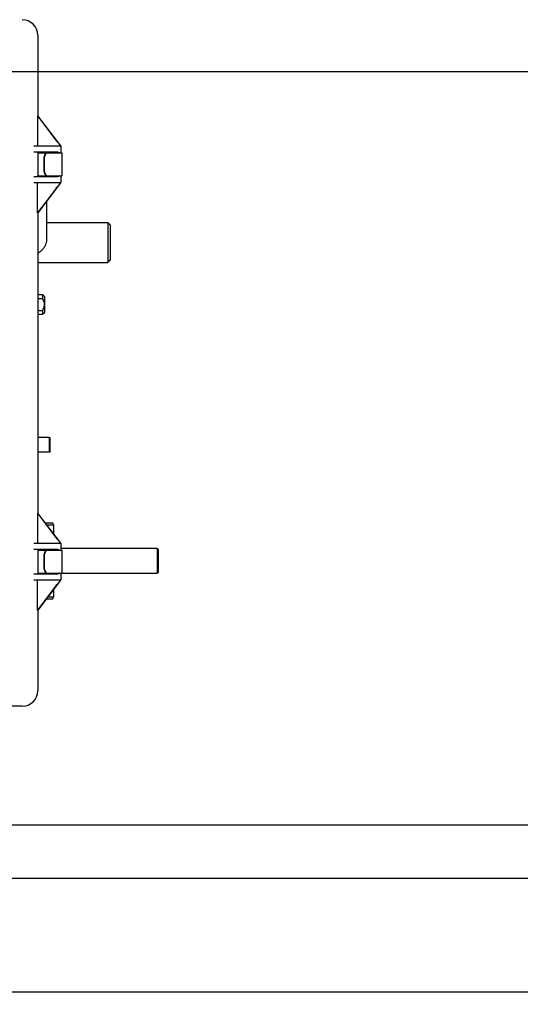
# Model space of a CAD drawing. Header units: inches. Extents: x 169.6 to 213.8, y 195 to 266.5.
# Tile 7 of 50: x 177.2 to 177.8, y 204.3 to 205.5. Entities that reach past the tile are written whole.
import ezdxf

# ---------------------------------------------------------------- set-up
doc = ezdxf.new("R2010")
doc.units = ezdxf.units.IN
doc.header["$LTSCALE"] = 0.25
doc.header["$MEASUREMENT"] = 0
doc.layers.add('ANNOTATIONS', color=1, linetype='Continuous')
doc.layers.add('RHX LH F.O.H.', color=7, linetype='Continuous')
doc.styles.add('ARIAL', font='arial.ttf', dxfattribs={"height": 0.09375})
doc.dimstyles.new('STANDARD$0', dxfattribs={"dimtxt": 0.09375, "dimasz": 0.09375, "dimexe": 0.03125, "dimexo": 0.046875, "dimgap": 0.09, "dimtad": 0, "dimtih": 1, "dimtoh": 1, "dimdec": 4, "dimzin": 0, "dimdsep": 46, "dimtxsty": 'ARIAL', "dimcen": 0.09, "dimadec": 0, "dimazin": 0, "dimtfac": 1, "dimtdec": 4, "dimtofl": 0, "dimtmove": 0, "dimatfit": 1, "dimfxl": 1, "dimtolj": 1, "dimtzin": 0, "dimarcsym": 0})

# ---------------------------------------------------------------- blocks, each defined once
blk = doc.blocks.new('*D20')
at = {"layer": 'ANNOTATIONS', "color": 0, "lineweight": -2, "transparency": 16777216}
for p, q in [((176.5724, 204.837), (176.5724, 203.2433)), ((177.0248, 203.8411), (177.0248, 203.2433)), ((176.4787, 203.2746), (176.3591, 203.2746)), ((177.1186, 203.2746), (177.2123, 203.2746))]:
    blk.add_line(p, q, dxfattribs=at)
at = {"layer": 'ANNOTATIONS', "color": 0, "transparency": 16777216}
for points in [[(176.4787, 203.2902), (176.4787, 203.259), (176.5724, 203.2746)], [(177.1186, 203.2902), (177.1186, 203.259), (177.0248, 203.2746)]]:
    blk.add_solid(points, dxfattribs=at)
at = {"layer": 'defpoints', "color": 0, "transparency": 16777216}
for p in [(176.5724, 204.8838), (177.0248, 203.888), (176.5724, 203.2746)]:
    blk.add_point(p, dxfattribs=at)
at = {"layer": 'ANNOTATIONS', "color": 0, "transparency": 16777216, "insert": (176.106, 203.2746), "char_height": 0.09375, "attachment_point": 5, "style": 'ARIAL'}
blk.add_mtext('\\A1;5 1/2"', dxfattribs=at)

msp = doc.modelspace()

# ---------------------------------------------------------------- linework, layer by layer
at = {"layer": 'RHX LH F.O.H.', "linetype": 'Continuous'}
for p, q in [((177.2076, 205.45458), (177.2076, 205.35439)), ((176.60477, 205.40979), (182.44491, 205.40979)), ((177.20732, 205.35458), (177.20732, 205.31708)), ((177.20732, 205.35458), (177.20757, 205.35458)), ((177.20732, 205.35458), (177.23576, 205.31752)), ((177.23039, 205.32469), (177.20749, 205.35453)), ((177.20749, 205.35453), (177.20757, 205.35453)), ((177.20757, 205.35453), (177.20754, 205.35458)), ((177.20757, 205.35458), (177.20757, 205.35453)), ((177.23042, 205.32466), (177.23039, 205.32469)), ((177.23039, 205.32469), (177.23042, 205.32469)), ((177.23042, 205.32469), (177.23042, 205.32466)), ((177.23204, 205.32259), (177.23042, 205.32469)), ((177.23042, 205.32466), (177.23204, 205.32254)), ((177.23204, 205.32254), (177.23204, 205.32259)), ((177.2361, 205.31708), (177.20271, 205.31708)), ((177.23258, 205.30963), (177.20271, 205.30993)), ((177.20737, 205.30982), (177.2076, 205.30971)), ((177.23576, 205.31752), (177.23576, 205.31708)), ((177.2361, 205.31708), (177.2361, 205.30895)), ((177.2076, 205.30971), (177.2217, 205.30958)), ((177.2076, 205.30971), (177.2076, 205.27944)), ((177.2076, 205.30895), (177.23735, 205.30895)), ((177.21554, 205.2852), (177.21554, 205.30395)), ((177.21604, 205.2852), (177.21604, 205.30395)), ((177.2217, 205.30958), (177.223, 205.30958)), ((177.20271, 205.27922), (177.23258, 205.27952)), ((177.2076, 205.27944), (177.20737, 205.27933)), ((177.2076, 205.2802), (177.23735, 205.2802)), ((177.2217, 205.27958), (177.2076, 205.27944)), ((177.223, 205.27958), (177.2217, 205.27958)), ((177.2361, 205.2802), (177.2361, 205.27208)), ((177.20271, 205.27208), (177.2361, 205.27208)), ((177.20736, 205.23458), (177.20736, 205.27208)), ((177.23578, 205.27166), (177.20763, 205.23458)), ((177.20777, 205.23458), (177.23042, 205.26441)), ((177.23042, 205.26441), (177.23206, 205.26658)), ((177.23578, 205.27166), (177.23578, 205.27208)), ((177.20736, 205.23458), (177.20777, 205.23458)), ((177.2076, 205.23458), (177.2076, 204.86189)), ((177.29459, 205.22229), (177.29459, 205.17308)), ((177.29759, 205.1762), (177.29759, 205.21929)), ((177.2076, 205.17308), (177.29459, 205.17308)), ((177.2076, 205.12835), (177.21343, 205.12835)), ((177.21343, 205.13327), (177.21343, 205.12835)), ((177.21643, 205.11132), (177.21643, 205.13027)), ((177.2076, 205.11323), (177.21343, 205.11323)), ((177.21343, 205.11323), (177.21343, 205.10832)), ((177.22159, 204.95634), (177.22159, 204.93759)), ((177.22309, 204.93845), (177.22309, 204.95547)), ((177.20732, 204.86208), (177.20732, 204.82458)), ((177.20732, 204.86208), (177.20757, 204.86208)), ((177.20732, 204.86208), (177.23576, 204.82502)), ((177.23039, 204.83219), (177.20749, 204.86203)), ((177.20749, 204.86203), (177.20757, 204.86203)), ((177.20757, 204.86203), (177.20754, 204.86208)), ((177.20757, 204.86208), (177.20757, 204.86203)), ((177.22638, 204.84992), (177.21679, 204.84992)), ((177.21832, 204.84792), (177.22694, 204.84792)), ((177.22694, 204.84792), (177.22694, 204.83669)), ((177.2361, 204.82458), (177.20271, 204.82458)), ((177.23042, 204.83216), (177.23039, 204.83219)), ((177.23039, 204.83219), (177.23042, 204.83219)), ((177.23042, 204.83219), (177.23042, 204.83216)), ((177.23204, 204.83009), (177.23042, 204.83219)), ((177.23042, 204.83216), (177.23204, 204.83004)), ((177.23204, 204.83004), (177.23204, 204.83009)), ((177.23576, 204.82502), (177.23576, 204.82458)), ((177.2361, 204.82458), (177.2361, 204.81645)), ((177.23258, 204.81713), (177.20271, 204.81743)), ((177.20737, 204.81732), (177.2076, 204.81721)), ((177.2076, 204.81721), (177.2217, 204.81708)), ((177.2076, 204.81721), (177.2076, 204.78694)), ((177.2076, 204.81645), (177.23735, 204.81645)), ((177.21554, 204.7927), (177.21554, 204.81145)), ((177.21604, 204.7927), (177.21604, 204.81145)), ((177.2217, 204.81708), (177.223, 204.81708)), ((177.35555, 204.81864), (177.35555, 204.78744)), ((177.35705, 204.78894), (177.35705, 204.81714)), ((177.20271, 204.78672), (177.23258, 204.78702)), ((177.2076, 204.78694), (177.20737, 204.78683)), ((177.2076, 204.7877), (177.23735, 204.7877)), ((177.2217, 204.78708), (177.2076, 204.78694)), ((177.223, 204.78708), (177.2217, 204.78708)), ((177.2361, 204.7877), (177.2361, 204.77958)), ((177.20271, 204.77958), (177.2361, 204.77958)), ((177.20736, 204.74208), (177.20736, 204.77958)), ((177.23578, 204.77916), (177.20763, 204.74208)), ((177.23042, 204.77191), (177.23206, 204.77408)), ((177.23578, 204.77916), (177.23578, 204.77958)), ((177.20777, 204.74208), (177.23042, 204.77191)), ((177.22694, 204.76733), (177.22694, 204.75817)), ((177.21846, 204.75617), (177.22638, 204.75617)), ((177.22694, 204.75817), (177.21998, 204.75817)), ((177.20736, 204.74208), (177.20777, 204.74208)), ((177.2076, 204.74208), (177.2076, 204.64208)), ((177.1883, 204.62278), (176.79455, 204.62278)), ((182.21234, 204.4756), (176.83734, 204.4756)), ((176.83734, 204.40979), (182.21234, 204.40979))]:
    msp.add_line(p, q, dxfattribs=at)
at = {"layer": 'RHX LH F.O.H.', "color": 7}
msp.add_line((177.02484, 204.26901), (182.02484, 204.26901), dxfattribs=at)
at = {"layer": 'RHX LH F.O.H.', "linetype": 'Continuous'}
for centre, radius, start, end in [((177.1883, 205.45458), 0.0193, 0, 90), ((177.22023, 205.30426), 0.0047, 94.40201, 183.81129), ((177.22073, 205.30426), 0.0047, 94.40176, 183.81116), ((177.22023, 205.28489), 0.0047, 176.18909, 265.59728), ((177.22073, 205.28489), 0.0047, 176.18922, 265.59754), ((177.22023, 204.81176), 0.0047, 94.40219, 183.81127), ((177.22073, 204.81176), 0.0047, 94.40194, 183.81114), ((177.22023, 204.79239), 0.0047, 176.18897, 265.59756), ((177.22073, 204.79239), 0.0047, 176.1891, 265.59782), ((177.1883, 204.64208), 0.0193, 270, 0)]:
    msp.add_arc(centre, radius, start, end, dxfattribs=at)
at = {"layer": 'RHX LH F.O.H.', "linetype": 'Continuous', "extrusion": (0, 0, -1)}
for centre, major_axis, ratio, start_param, end_param in [((177.2301, 205.32499), (-0.00625, 0.00831), 0.0083845, 1.8694572, 2.6924908), ((177.18863, 205.30982), (-0.01875, 0), 0.0087269, 2.4202681, 3.1241394), ((177.2301, 205.30958), (-0.0071, 0), 0.0087269, 0.0010447, 1.9273834), ((177.18863, 205.27933), (-0.01875, 0), 0.0087269, 3.1590459, 3.8629173), ((177.2301, 205.27958), (-0.0071, 0), 0.0087269, 4.3558019, 6.2821406), ((177.2301, 205.26154), (-0.00587, -0.00485), 0.4410024, 1.9674864, 2.2394488), ((177.2301, 205.26408), (0.00625, 0.0084), 0.0083594, 0.4394951, 1.2625288), ((177.2301, 204.83249), (-0.00625, 0.00831), 0.0083845, 1.8694572, 2.6924908), ((177.18863, 204.81732), (-0.01875, 0), 0.0087269, 2.4202681, 3.1241394), ((177.2301, 204.81708), (-0.0071, 0), 0.0087269, 0.0010447, 1.9273834), ((177.18863, 204.78683), (-0.01875, 0), 0.0087269, 3.1590459, 3.8629173), ((177.2301, 204.76904), (-0.00587, -0.00485), 0.4410024, 1.9712783, 2.2394488), ((177.2301, 204.77158), (0.00625, 0.0084), 0.0083594, 0.4394951, 1.2625288)]:
    msp.add_ellipse(centre, major_axis=major_axis, ratio=ratio, start_param=start_param, end_param=end_param, dxfattribs=at)
at = {"layer": 'RHX LH F.O.H.', "linetype": 'Continuous'}
for points in [[(177.21047, 205.30969), (177.21132, 205.30895)], [(177.23735, 205.30895), (177.23735, 205.2802)], [(177.2184, 205.2802), (177.2184, 205.27954)], [(177.2184, 205.24859), (177.2184, 205.20163)], [(177.2184, 205.22229), (177.29459, 205.22229)], [(177.29459, 205.22229), (177.29759, 205.21929)], [(177.29459, 205.17308), (177.29759, 205.1762)], [(177.2076, 205.13327), (177.21343, 205.13327)], [(177.21343, 205.13327), (177.21643, 205.13027)], [(177.21343, 205.10832), (177.2076, 205.10832)], [(177.21643, 205.11132), (177.21343, 205.10832)], [(177.2076, 204.95634), (177.22159, 204.95634)], [(177.22159, 204.95634), (177.22309, 204.95547)], [(177.22159, 204.93759), (177.2076, 204.93759)], [(177.22309, 204.93845), (177.22159, 204.93759)], [(177.22694, 204.84792), (177.22638, 204.84992)], [(177.2361, 204.81864), (177.35555, 204.81864)], [(177.23735, 204.81645), (177.23735, 204.7877)], [(177.35555, 204.81864), (177.35705, 204.81714)], [(177.21455, 204.78744), (177.2076, 204.78744)], [(177.21455, 204.78701), (177.21455, 204.78744)], [(177.35555, 204.78744), (177.2361, 204.78744)], [(177.35705, 204.78894), (177.35555, 204.78744)], [(177.22638, 204.75617), (177.22694, 204.75817)]]:
    msp.add_open_spline(points, degree=1, dxfattribs=at)
for points, knots in [([(177.22385, 205.30873), (177.22383, 205.30884), (177.22381, 205.30906), (177.22361, 205.30934), (177.22333, 205.30954), (177.22311, 205.30956), (177.223, 205.30958)], [0, 0, 0, 0, 0.2500118, 0.50002, 0.7499984, 1, 1, 1, 1]), ([(177.23258, 205.30963), (177.23296, 205.30956), (177.23372, 205.30941), (177.23443, 205.30897), (177.23479, 205.30877), (177.23479, 205.30877)], [0, 0, 0, 0, 0.5043921, 0.9936184, 1, 1, 1, 1]), ([(177.223, 205.27958), (177.22311, 205.27959), (177.22333, 205.27961), (177.22361, 205.27981), (177.22381, 205.28009), (177.22383, 205.28031), (177.22385, 205.28043)], [0, 0, 0, 0, 0.2500102, 0.499993, 0.7500056, 1, 1, 1, 1]), ([(177.23479, 205.28038), (177.23479, 205.28038), (177.23465, 205.28031), (177.23428, 205.2801), (177.23356, 205.2797), (177.23294, 205.27958), (177.23258, 205.27952)], [0, 0, 0, 0, 0.0063801, 0.1846565, 0.5247913, 1, 1, 1, 1]), ([(177.2184, 205.20163), (177.21837, 205.20086), (177.2183, 205.19895), (177.21762, 205.19598), (177.2163, 205.19283), (177.21443, 205.18996), (177.21206, 205.18746), (177.20975, 205.18564), (177.20815, 205.18487), (177.2076, 205.18461)], [0, 0, 0, 0, 0.1102456, 0.2707758, 0.4312036, 0.5918136, 0.7529375, 0.9148037, 1, 1, 1, 1]), ([(177.21343, 205.11323), (177.21424, 205.1147), (177.21566, 205.11726), (177.21625, 205.12192), (177.21505, 205.12554), (177.21382, 205.12767), (177.21343, 205.12835)], [0, 0, 0, 0, 0.3106942, 0.5415168, 0.8532599, 1, 1, 1, 1]), ([(177.22385, 204.81623), (177.22383, 204.81634), (177.22381, 204.81656), (177.22361, 204.81684), (177.22333, 204.81704), (177.22311, 204.81706), (177.223, 204.81708)], [0, 0, 0, 0, 0.2500021, 0.5000115, 0.7499973, 1, 1, 1, 1]), ([(177.23258, 204.81713), (177.23296, 204.81706), (177.23372, 204.81691), (177.23443, 204.81647), (177.23479, 204.81627), (177.23479, 204.81627)], [0, 0, 0, 0, 0.504391, 0.9936184, 1, 1, 1, 1]), ([(177.21455, 204.78744), (177.21459, 204.78746), (177.21464, 204.78748), (177.21511, 204.78765), (177.21525, 204.7877)], [0, 0, 0, 0, 0.7102606, 1, 1, 1, 1]), ([(177.22385, 204.78793), (177.22383, 204.78781), (177.22381, 204.78759), (177.22361, 204.78731), (177.22333, 204.78711), (177.22311, 204.78709), (177.223, 204.78708)], [0, 0, 0, 0, 0.2499927, 0.500003, 0.7499913, 1, 1, 1, 1]), ([(177.23479, 204.78788), (177.23479, 204.78788), (177.23465, 204.78781), (177.23428, 204.7876), (177.23356, 204.7872), (177.23294, 204.78708), (177.23258, 204.78702)], [0, 0, 0, 0, 0.00638163, 0.18465803, 0.52479042, 1, 1, 1, 1])]:
    msp.add_open_spline(points, degree=3, knots=knots, dxfattribs=at)

# ---------------------------------------------------------------- dimensions: what is measured, and where the dimension line sits
at = {"layer": 'ANNOTATIONS'}
dim = msp.add_linear_dim(base=(176.57241, 203.27459), p1=(177.02484, 203.88797), p2=(176.57241, 204.88384), angle=180, text='5 1/2"', dimstyle='STANDARD$0', dxfattribs=at)
dim.commit()
dim.dimension.update_dxf_attribs({"geometry": '*D20', "text_midpoint": (176.10598, 203.27459), "dimtype": 160})

doc.saveas('drawing.dxf')
